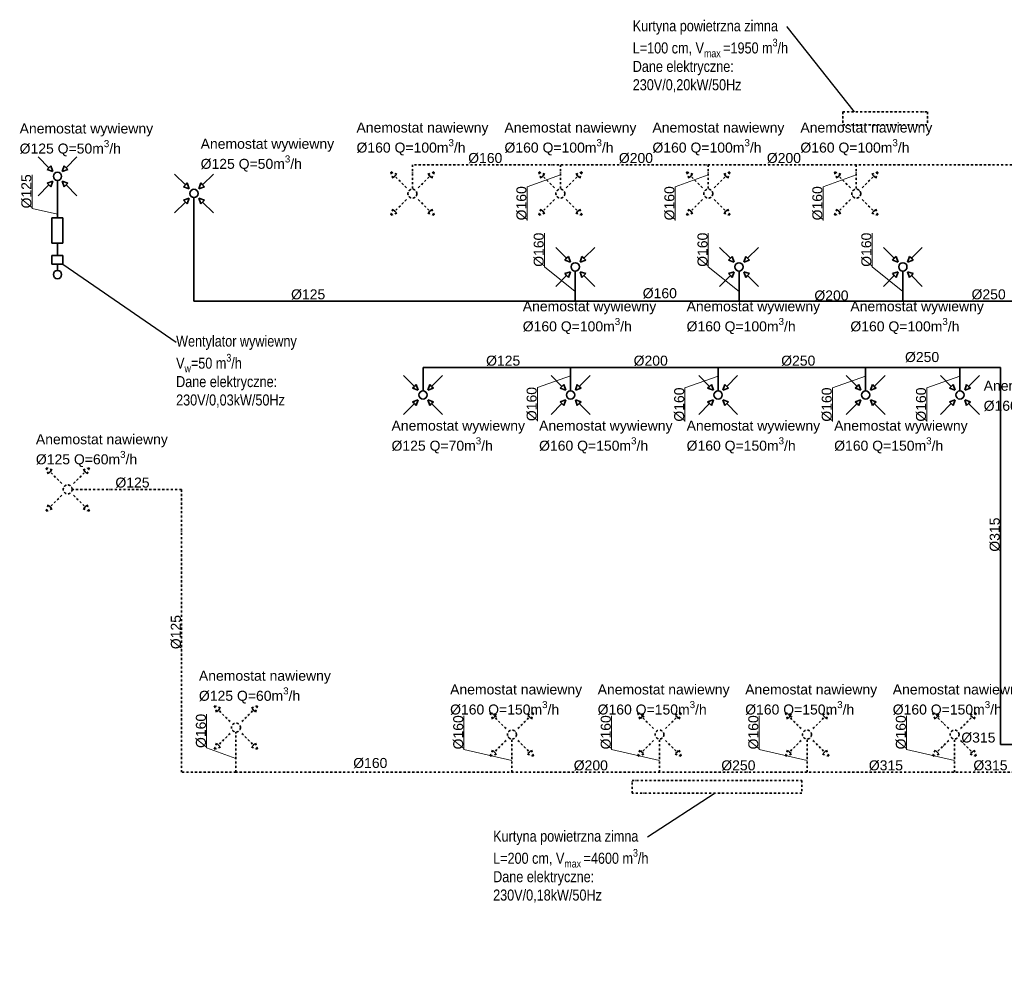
# Model space of a CAD drawing. Extents: x 2492 to 45465, y -48660 to -21478.
# Tile 5 of 6: x 23408 to 35023, y -46788 to -35678. Entities that reach past the tile are written whole.
import ezdxf
from ezdxf import colors
from ezdxf.entities.mleader import LeaderData, LeaderLine
from ezdxf.math import Vec2, Vec3

# ---------------------------------------------------------------- set-up
doc = ezdxf.new("R2010")
doc.units = 0
doc.linetypes.add('KRESKAKROPKAX2', pattern=[50.8, 25.4, -12.7, 0, -12.7])
for name, color, linetype, lineweight in [('IS_nawiew', 5, 'KRESKAKROPKAX2', 35), ('IS_opisy', 7, 'Continuous', 15), ('IS_WC wywiew', 6, 'Continuous', 35), ('IS_wywiew', 1, 'Continuous', 35)]:
    doc.layers.add(name, color=color, linetype=linetype, lineweight=lineweight)
doc.styles.add('Opisowy', font='arial.ttf')
doc.styles.get("Standard").update_dxf_attribs({"font": 'arial.ttf'})

# ---------------------------------------------------------------- blocks, each defined once
blk = doc.blocks.new('_None')

msp = doc.modelspace()

# ---------------------------------------------------------------- linework, layer by layer
at = {"layer": 'IS_nawiew', "color": 0}
for p, q in [((33117.521, -36766.865), (34117.521, -36766.865)), ((33117.521, -36766.865), (33117.521, -36916.865)), ((34117.521, -36766.865), (34117.521, -36916.865)), ((33117.521, -36916.865), (34117.521, -36916.865)), ((30632.231, -44804.301), (30632.231, -44654.301)), ((30632.231, -44654.301), (32635.275, -44654.301)), ((32635.275, -44654.301), (32635.275, -44804.301)), ((32635.275, -44804.301), (30632.231, -44804.301))]:
    msp.add_line(p, q, dxfattribs=at)
at = {"layer": 'IS_nawiew'}
for p, q in [((37403.49, -37390.093), (28040.151, -37390.093)), ((28040.151, -37390.093), (28040.151, -37678.205)), ((29785.773, -37390.093), (29785.773, -37678.205)), ((31531.395, -37390.093), (31531.395, -37678.205)), ((33277.017, -37390.093), (33277.017, -37678.205)), ((27809.28, -37547.353), (27784.512, -37475.066)), ((27856.798, -37499.835), (27784.512, -37475.066)), ((27833.039, -37523.594), (27856.798, -37499.835)), ((28223.504, -37499.835), (28295.79, -37475.066)), ((28247.263, -37523.594), (28223.504, -37499.835)), ((28271.021, -37547.353), (28295.79, -37475.066)), ((29554.902, -37547.353), (29530.134, -37475.066)), ((29602.42, -37499.835), (29530.134, -37475.066)), ((29578.661, -37523.594), (29602.42, -37499.835)), ((29969.126, -37499.835), (30041.412, -37475.066)), ((29992.885, -37523.594), (29969.126, -37499.835)), ((30016.643, -37547.353), (30041.412, -37475.066)), ((31300.524, -37547.353), (31275.756, -37475.066)), ((31348.042, -37499.835), (31275.756, -37475.066)), ((31324.283, -37523.594), (31348.042, -37499.835)), ((31714.748, -37499.835), (31787.034, -37475.066)), ((31738.506, -37523.594), (31714.748, -37499.835)), ((31762.265, -37547.353), (31787.034, -37475.066)), ((33046.146, -37547.353), (33021.378, -37475.066)), ((33093.664, -37499.835), (33021.378, -37475.066)), ((33069.905, -37523.594), (33093.664, -37499.835)), ((33460.37, -37499.835), (33532.656, -37475.066)), ((33484.128, -37523.594), (33460.37, -37499.835)), ((33507.887, -37547.353), (33532.656, -37475.066)), ((27833.039, -37523.594), (27809.28, -37547.353)), ((27970.349, -37660.903), (27833.039, -37523.594)), ((28109.953, -37660.903), (28247.263, -37523.594)), ((28247.263, -37523.594), (28271.021, -37547.353)), ((29578.661, -37523.594), (29554.902, -37547.353)), ((29715.971, -37660.903), (29578.661, -37523.594)), ((29855.575, -37660.903), (29992.885, -37523.594)), ((29992.885, -37523.594), (30016.643, -37547.353)), ((31324.283, -37523.594), (31300.524, -37547.353)), ((31461.593, -37660.903), (31324.283, -37523.594)), ((31601.197, -37660.903), (31738.506, -37523.594)), ((31738.506, -37523.594), (31762.265, -37547.353)), ((33069.905, -37523.594), (33046.146, -37547.353)), ((33207.215, -37660.903), (33069.905, -37523.594)), ((33346.819, -37660.903), (33484.128, -37523.594)), ((33484.128, -37523.594), (33507.887, -37547.353)), ((27970.349, -37800.508), (27833.039, -37937.817)), ((28109.953, -37800.508), (28247.263, -37937.817)), ((29715.971, -37800.508), (29578.661, -37937.817)), ((29855.575, -37800.508), (29992.885, -37937.817)), ((31461.593, -37800.508), (31324.283, -37937.817)), ((31601.197, -37800.508), (31738.506, -37937.817)), ((33207.215, -37800.508), (33069.905, -37937.817)), ((33346.819, -37800.508), (33484.128, -37937.817)), ((27809.28, -37914.058), (27784.512, -37986.345)), ((27856.798, -37961.576), (27784.512, -37986.345)), ((27833.039, -37937.817), (27809.28, -37914.058)), ((27833.039, -37937.817), (27856.798, -37961.576)), ((28247.263, -37937.817), (28223.504, -37961.576)), ((28223.504, -37961.576), (28295.79, -37986.345)), ((28247.263, -37937.817), (28271.021, -37914.058)), ((28271.021, -37914.058), (28295.79, -37986.345)), ((29554.902, -37914.058), (29530.134, -37986.345)), ((29602.42, -37961.576), (29530.134, -37986.345)), ((29578.661, -37937.817), (29554.902, -37914.058)), ((29578.661, -37937.817), (29602.42, -37961.576)), ((29992.885, -37937.817), (29969.126, -37961.576)), ((29969.126, -37961.576), (30041.412, -37986.345)), ((29992.885, -37937.817), (30016.643, -37914.058)), ((30016.643, -37914.058), (30041.412, -37986.345)), ((31300.524, -37914.058), (31275.756, -37986.345)), ((31348.042, -37961.576), (31275.756, -37986.345)), ((31324.283, -37937.817), (31300.524, -37914.058)), ((31324.283, -37937.817), (31348.042, -37961.576)), ((31738.506, -37937.817), (31714.748, -37961.576)), ((31714.748, -37961.576), (31787.034, -37986.345)), ((31738.506, -37937.817), (31762.265, -37914.058)), ((31762.265, -37914.058), (31787.034, -37986.345)), ((33046.146, -37914.058), (33021.378, -37986.345)), ((33093.664, -37961.576), (33021.378, -37986.345)), ((33069.905, -37937.817), (33046.146, -37914.058)), ((33069.905, -37937.817), (33093.664, -37961.576)), ((33484.128, -37937.817), (33460.37, -37961.576)), ((33460.37, -37961.576), (33532.656, -37986.345)), ((33484.128, -37937.817), (33507.887, -37914.058)), ((33507.887, -37914.058), (33532.656, -37986.345)), ((23742.826, -41036.513), (23718.057, -40964.227)), ((23790.343, -40988.995), (23718.057, -40964.227)), ((23766.585, -41012.754), (23790.343, -40988.995)), ((24157.049, -40988.995), (24229.335, -40964.227)), ((24180.808, -41012.754), (24157.049, -40988.995)), ((24204.567, -41036.513), (24229.335, -40964.227)), ((23766.585, -41012.754), (23742.826, -41036.513)), ((23903.894, -41150.063), (23766.585, -41012.754)), ((24043.499, -41150.063), (24180.808, -41012.754)), ((24180.808, -41012.754), (24204.567, -41036.513)), ((25317.626, -41219.866), (24026.196, -41219.866)), ((25317.626, -44556.324), (25317.626, -41219.866)), ((23903.894, -41289.668), (23766.585, -41426.977)), ((24043.499, -41289.668), (24180.808, -41426.977)), ((23742.826, -41403.218), (23718.057, -41475.505)), ((23790.343, -41450.736), (23718.057, -41475.505)), ((23766.585, -41426.977), (23742.826, -41403.218)), ((23766.585, -41426.977), (23790.343, -41450.736)), ((24180.808, -41426.977), (24157.049, -41450.736)), ((24157.049, -41450.736), (24229.335, -41475.505)), ((24180.808, -41426.977), (24204.567, -41403.218)), ((24204.567, -41403.218), (24229.335, -41475.505)), ((25728.253, -43846.566), (25703.485, -43774.279)), ((25775.771, -43799.048), (25703.485, -43774.279)), ((26142.477, -43799.048), (26214.763, -43774.279)), ((26189.994, -43846.566), (26214.763, -43774.279)), ((25752.012, -43822.807), (25728.253, -43846.566)), ((25752.012, -43822.807), (25775.771, -43799.048)), ((25889.322, -43960.116), (25752.012, -43822.807)), ((26028.926, -43960.116), (26166.236, -43822.807)), ((26166.236, -43822.807), (26142.477, -43799.048)), ((26166.236, -43822.807), (26189.994, -43846.566)), ((28984.006, -43929.056), (28959.237, -43856.77)), ((29031.523, -43881.539), (28959.237, -43856.77)), ((29007.765, -43905.298), (28984.006, -43929.056)), ((29007.765, -43905.298), (29031.523, -43881.539)), ((29145.074, -44042.607), (29007.765, -43905.298)), ((29284.678, -44042.607), (29421.988, -43905.298)), ((29398.229, -43881.539), (29470.515, -43856.77)), ((29421.988, -43905.298), (29398.229, -43881.539)), ((29421.988, -43905.298), (29445.747, -43929.056)), ((29445.747, -43929.056), (29470.515, -43856.77)), ((30724.599, -43929.056), (30699.83, -43856.77)), ((30772.116, -43881.539), (30699.83, -43856.77)), ((30748.357, -43905.298), (30724.599, -43929.056)), ((30748.357, -43905.298), (30772.116, -43881.539)), ((30885.667, -44042.607), (30748.357, -43905.298)), ((31025.271, -44042.607), (31162.581, -43905.298)), ((31138.822, -43881.539), (31211.108, -43856.77)), ((31162.581, -43905.298), (31138.822, -43881.539)), ((31162.581, -43905.298), (31186.34, -43929.056)), ((31186.34, -43929.056), (31211.108, -43856.77)), ((32465.191, -43929.056), (32440.423, -43856.77)), ((32512.709, -43881.539), (32440.423, -43856.77)), ((32488.95, -43905.298), (32465.191, -43929.056)), ((32488.95, -43905.298), (32512.709, -43881.539)), ((32626.26, -44042.607), (32488.95, -43905.298)), ((32765.864, -44042.607), (32903.174, -43905.298)), ((32879.415, -43881.539), (32951.701, -43856.77)), ((32903.174, -43905.298), (32879.415, -43881.539)), ((32903.174, -43905.298), (32926.932, -43929.056)), ((32926.932, -43929.056), (32951.701, -43856.77)), ((34205.784, -43929.056), (34181.016, -43856.77)), ((34253.302, -43881.539), (34181.016, -43856.77)), ((34229.543, -43905.298), (34205.784, -43929.056)), ((34229.543, -43905.298), (34253.302, -43881.539)), ((34366.853, -44042.607), (34229.543, -43905.298)), ((34506.457, -44042.607), (34643.766, -43905.298)), ((34620.008, -43881.539), (34692.294, -43856.77)), ((34643.766, -43905.298), (34620.008, -43881.539)), ((34643.766, -43905.298), (34667.525, -43929.056)), ((34667.525, -43929.056), (34692.294, -43856.77)), ((25889.322, -44099.721), (25752.012, -44237.03)), ((25959.124, -44556.324), (25959.124, -44082.418)), ((26028.926, -44099.721), (26166.236, -44237.03)), ((25728.253, -44213.271), (25703.485, -44285.558)), ((25752.012, -44237.03), (25728.253, -44213.271)), ((25752.012, -44237.03), (25775.771, -44260.789)), ((26166.236, -44237.03), (26142.477, -44260.789)), ((26166.236, -44237.03), (26189.994, -44213.271)), ((26189.994, -44213.271), (26214.763, -44285.558)), ((29145.074, -44182.211), (29007.765, -44319.521)), ((29214.876, -44556.324), (29214.876, -44164.909)), ((29284.678, -44182.211), (29421.988, -44319.521)), ((30885.667, -44182.211), (30748.357, -44319.521)), ((30955.469, -44556.324), (30955.469, -44164.909)), ((31025.271, -44182.211), (31162.581, -44319.521)), ((32626.26, -44182.211), (32488.95, -44319.521)), ((32696.062, -44556.324), (32696.062, -44164.909)), ((32765.864, -44182.211), (32903.174, -44319.521)), ((34366.853, -44182.211), (34229.543, -44319.521)), ((34436.655, -44556.324), (34436.655, -44164.909)), ((34506.457, -44182.211), (34643.766, -44319.521)), ((25775.771, -44260.789), (25703.485, -44285.558)), ((26142.477, -44260.789), (26214.763, -44285.558)), ((28984.006, -44295.762), (28959.237, -44368.048)), ((29031.523, -44343.28), (28959.237, -44368.048)), ((29007.765, -44319.521), (28984.006, -44295.762)), ((29007.765, -44319.521), (29031.523, -44343.28)), ((29421.988, -44319.521), (29398.229, -44343.28)), ((29398.229, -44343.28), (29470.515, -44368.048)), ((29421.988, -44319.521), (29445.747, -44295.762)), ((29445.747, -44295.762), (29470.515, -44368.048)), ((30724.599, -44295.762), (30699.83, -44368.048)), ((30772.116, -44343.28), (30699.83, -44368.048)), ((30748.357, -44319.521), (30724.599, -44295.762)), ((30748.357, -44319.521), (30772.116, -44343.28)), ((31162.581, -44319.521), (31138.822, -44343.28)), ((31138.822, -44343.28), (31211.108, -44368.048)), ((31162.581, -44319.521), (31186.34, -44295.762)), ((31186.34, -44295.762), (31211.108, -44368.048)), ((32465.191, -44295.762), (32440.423, -44368.048)), ((32512.709, -44343.28), (32440.423, -44368.048)), ((32488.95, -44319.521), (32465.191, -44295.762)), ((32488.95, -44319.521), (32512.709, -44343.28)), ((32903.174, -44319.521), (32879.415, -44343.28)), ((32879.415, -44343.28), (32951.701, -44368.048)), ((32903.174, -44319.521), (32926.932, -44295.762)), ((32926.932, -44295.762), (32951.701, -44368.048)), ((34205.784, -44295.762), (34181.016, -44368.048)), ((34253.302, -44343.28), (34181.016, -44368.048)), ((34229.543, -44319.521), (34205.784, -44295.762)), ((34229.543, -44319.521), (34253.302, -44343.28)), ((34643.766, -44319.521), (34620.008, -44343.28)), ((34620.008, -44343.28), (34692.294, -44368.048)), ((34643.766, -44319.521), (34667.525, -44295.762)), ((34667.525, -44295.762), (34692.294, -44368.048)), ((25959.124, -44556.324), (25317.626, -44556.324)), ((36716.501, -44556.324), (25959.124, -44556.324))]:
    msp.add_line(p, q, dxfattribs=at)
for centre in [(28040.151, -37730.705), (29785.773, -37730.705), (31531.395, -37730.705), (33277.017, -37730.705), (23973.696, -41219.866), (25959.124, -44029.918), (29214.876, -44112.409), (30955.469, -44112.409), (32696.062, -44112.409), (34436.655, -44112.409)]:
    msp.add_circle(centre, 52.5, dxfattribs=at)
at = {"layer": 'IS_opisy'}
for p, q in [((23554.086, -37905.112), (23554.086, -37507.765)), ((29394.336, -37648.465), (29785.773, -37509.959)), ((31139.958, -37648.465), (31531.395, -37509.959)), ((32885.58, -37648.465), (33277.017, -37509.959)), ((29394.336, -38045.812), (29394.336, -37648.465)), ((31139.958, -38045.812), (31139.958, -37648.465)), ((32885.58, -38045.812), (32885.58, -37648.465)), ((23554.086, -37905.112), (23853.443, -37973.628)), ((29598.463, -38593.961), (29598.463, -38196.614)), ((31530.887, -38593.961), (31530.887, -38196.614)), ((33463.312, -38593.961), (33463.312, -38196.614)), ((29598.463, -38593.961), (29961.44, -38884.745)), ((31530.887, -38593.961), (31893.865, -38884.745)), ((33463.312, -38593.961), (33826.29, -38884.745)), ((29514.986, -40017.232), (29906.423, -39878.726)), ((31255.579, -40023.482), (31647.016, -39884.976)), ((32996.172, -40023.482), (33387.609, -39884.976)), ((34108.271, -40023.482), (34499.708, -39884.976)), ((29514.986, -40414.579), (29514.986, -40017.232)), ((31255.579, -40420.829), (31255.579, -40023.482)), ((32996.172, -40420.829), (32996.172, -40023.482)), ((34108.271, -40420.829), (34108.271, -40023.482)), ((25613.199, -44271.08), (25613.199, -43873.733)), ((28648.912, -44287.782), (28648.912, -43890.435)), ((30389.505, -44287.782), (30389.505, -43890.435)), ((32130.098, -44287.782), (32130.098, -43890.435)), ((33870.691, -44287.782), (33870.691, -43890.435)), ((25613.199, -44271.08), (25959.124, -44394.139)), ((28648.912, -44287.782), (29214.876, -44417.318)), ((30389.505, -44287.782), (30955.469, -44417.318)), ((32130.098, -44287.782), (32696.062, -44417.318)), ((33870.691, -44287.782), (34436.655, -44417.318))]:
    msp.add_line(p, q, dxfattribs=at)
at = {"layer": 'IS_WC wywiew'}
for p, q in [((23624.081, -37296.88), (23751.936, -37424.735)), ((24082.805, -37296.88), (23954.951, -37424.735)), ((23751.936, -37424.735), (23729.813, -37446.858)), ((23729.813, -37446.858), (23797.122, -37469.921)), ((23751.936, -37424.735), (23774.059, -37402.612)), ((23774.059, -37402.612), (23797.122, -37469.921)), ((23932.828, -37402.612), (23909.765, -37469.921)), ((23977.073, -37446.858), (23909.765, -37469.921)), ((23954.951, -37424.735), (23932.828, -37402.612)), ((23954.951, -37424.735), (23977.073, -37446.858)), ((23624.081, -37755.605), (23751.936, -37627.75)), ((23729.813, -37605.627), (23797.122, -37582.564)), ((23751.936, -37627.75), (23729.813, -37605.627)), ((23751.936, -37627.75), (23774.059, -37649.873)), ((23774.059, -37649.873), (23797.122, -37582.564)), ((23853.443, -37575.128), (23853.443, -38015.793)), ((23932.828, -37649.873), (23909.765, -37582.564)), ((23977.073, -37605.627), (23909.765, -37582.564)), ((23954.951, -37627.75), (23932.828, -37649.873)), ((23954.951, -37627.75), (23977.073, -37605.627)), ((24082.805, -37755.605), (23954.951, -37627.75)), ((23853.443, -38015.793), (23788.443, -38015.793)), ((23788.443, -38015.793), (23788.443, -38315.793)), ((23918.443, -38015.793), (23853.443, -38015.793)), ((23918.443, -38315.793), (23918.443, -38015.793)), ((23788.443, -38315.793), (23918.443, -38315.793)), ((23853.443, -38315.793), (23853.443, -38462.107)), ((23853.443, -38315.793), (23853.443, -38315.837)), ((23853.443, -38462.107), (23788.443, -38462.107)), ((23788.443, -38462.107), (23788.443, -38562.107)), ((23788.443, -38562.107), (23918.443, -38562.107)), ((23918.443, -38462.107), (23853.443, -38462.107)), ((23853.443, -38562.107), (23853.443, -38636.417)), ((23918.443, -38562.107), (23918.443, -38462.107))]:
    msp.add_line(p, q, dxfattribs=at)
for centre in [(23853.443, -37526.243), (23853.443, -38685.302)]:
    msp.add_circle(centre, 48.885, dxfattribs=at)
at = {"layer": 'IS_wywiew'}
for p, q in [((25234.48, -37499.09), (25362.335, -37626.945)), ((25693.204, -37499.09), (25565.35, -37626.945)), ((25362.335, -37626.945), (25340.212, -37649.067)), ((25362.335, -37626.945), (25384.458, -37604.822)), ((25384.458, -37604.822), (25407.521, -37672.13)), ((25543.227, -37604.822), (25520.164, -37672.13)), ((25565.35, -37626.945), (25543.227, -37604.822)), ((25565.35, -37626.945), (25587.472, -37649.067)), ((25340.212, -37649.067), (25407.521, -37672.13)), ((25587.472, -37649.067), (25520.164, -37672.13)), ((25234.48, -37957.814), (25362.335, -37829.959)), ((25340.212, -37807.837), (25407.521, -37784.774)), ((25362.335, -37829.959), (25340.212, -37807.837)), ((25362.335, -37829.959), (25384.458, -37852.082)), ((25384.458, -37852.082), (25407.521, -37784.774)), ((25463.842, -38998.762), (25463.842, -37777.337)), ((25543.227, -37852.082), (25520.164, -37784.774)), ((25587.472, -37807.837), (25520.164, -37784.774)), ((25565.35, -37829.959), (25543.227, -37852.082)), ((25565.35, -37829.959), (25587.472, -37807.837)), ((25693.204, -37957.814), (25565.35, -37829.959)), ((29732.078, -38365.62), (29859.933, -38493.475)), ((30190.803, -38365.62), (30062.948, -38493.475)), ((31664.503, -38365.62), (31792.358, -38493.475)), ((32123.227, -38365.62), (31995.373, -38493.475)), ((33596.928, -38365.62), (33724.783, -38493.475)), ((34055.652, -38365.62), (33927.797, -38493.475)), ((29859.933, -38493.475), (29837.81, -38515.598)), ((29837.81, -38515.598), (29905.119, -38538.661)), ((29859.933, -38493.475), (29882.056, -38471.352)), ((29882.056, -38471.352), (29905.119, -38538.661)), ((30040.825, -38471.352), (30017.762, -38538.661)), ((30085.071, -38515.598), (30017.762, -38538.661)), ((30062.948, -38493.475), (30040.825, -38471.352)), ((30062.948, -38493.475), (30085.071, -38515.598)), ((31792.358, -38493.475), (31770.235, -38515.598)), ((31770.235, -38515.598), (31837.544, -38538.661)), ((31792.358, -38493.475), (31814.481, -38471.352)), ((31814.481, -38471.352), (31837.544, -38538.661)), ((31973.25, -38471.352), (31950.187, -38538.661)), ((32017.495, -38515.598), (31950.187, -38538.661)), ((31995.373, -38493.475), (31973.25, -38471.352)), ((31995.373, -38493.475), (32017.495, -38515.598)), ((33724.783, -38493.475), (33702.66, -38515.598)), ((33702.66, -38515.598), (33769.968, -38538.661)), ((33724.783, -38493.475), (33746.905, -38471.352)), ((33746.905, -38471.352), (33769.968, -38538.661)), ((33905.675, -38471.352), (33882.612, -38538.661)), ((33949.92, -38515.598), (33882.612, -38538.661)), ((33927.797, -38493.475), (33905.675, -38471.352)), ((33927.797, -38493.475), (33949.92, -38515.598)), ((29837.81, -38674.367), (29905.119, -38651.304)), ((29859.933, -38696.49), (29837.81, -38674.367)), ((29882.056, -38718.613), (29905.119, -38651.304)), ((29961.44, -38998.762), (29961.44, -38643.868)), ((30040.825, -38718.613), (30017.762, -38651.304)), ((30085.071, -38674.367), (30017.762, -38651.304)), ((30062.948, -38696.49), (30085.071, -38674.367)), ((31770.235, -38674.367), (31837.544, -38651.304)), ((31792.358, -38696.49), (31770.235, -38674.367)), ((31814.481, -38718.613), (31837.544, -38651.304)), ((31893.865, -38998.762), (31893.865, -38643.868)), ((31973.25, -38718.613), (31950.187, -38651.304)), ((32017.495, -38674.367), (31950.187, -38651.304)), ((31995.373, -38696.49), (32017.495, -38674.367)), ((33702.66, -38674.367), (33769.968, -38651.304)), ((33724.783, -38696.49), (33702.66, -38674.367)), ((33746.905, -38718.613), (33769.968, -38651.304)), ((33826.29, -38998.762), (33826.29, -38643.868)), ((33905.675, -38718.613), (33882.612, -38651.304)), ((33949.92, -38674.367), (33882.612, -38651.304)), ((33927.797, -38696.49), (33949.92, -38674.367)), ((29732.078, -38824.345), (29859.933, -38696.49)), ((29859.933, -38696.49), (29882.056, -38718.613)), ((30062.948, -38696.49), (30040.825, -38718.613)), ((30190.803, -38824.345), (30062.948, -38696.49)), ((31664.503, -38824.345), (31792.358, -38696.49)), ((31792.358, -38696.49), (31814.481, -38718.613)), ((31995.373, -38696.49), (31973.25, -38718.613)), ((32123.227, -38824.345), (31995.373, -38696.49)), ((33596.928, -38824.345), (33724.783, -38696.49)), ((33724.783, -38696.49), (33746.905, -38718.613)), ((33927.797, -38696.49), (33905.675, -38718.613)), ((34055.652, -38824.345), (33927.797, -38696.49)), ((36809.1, -38998.762), (25463.842, -38998.762)), ((34977.383, -39781.327), (28165.83, -39781.327)), ((28165.83, -40056.838), (28165.83, -39781.327)), ((29906.423, -40056.838), (29906.423, -39781.327)), ((31647.016, -40056.838), (31647.016, -39781.327)), ((33387.609, -40056.838), (33387.609, -39781.327)), ((34499.708, -40056.838), (34499.708, -39781.327)), ((34977.383, -44228.049), (34977.383, -39781.327)), ((27936.468, -39876.361), (28064.323, -40004.216)), ((28395.192, -39876.361), (28267.338, -40004.216)), ((29677.061, -39876.361), (29804.916, -40004.216)), ((30135.785, -39876.361), (30007.93, -40004.216)), ((31417.654, -39876.361), (31545.508, -40004.216)), ((31876.378, -39876.361), (31748.523, -40004.216)), ((33158.246, -39876.361), (33286.101, -40004.216)), ((33616.971, -39876.361), (33489.116, -40004.216)), ((34270.345, -39876.361), (34398.2, -40004.216)), ((34729.07, -39876.361), (34601.215, -40004.216)), ((28064.323, -40004.216), (28042.2, -40026.338)), ((28042.2, -40026.338), (28109.509, -40049.401)), ((28064.323, -40004.216), (28086.446, -39982.093)), ((28086.446, -39982.093), (28109.509, -40049.401)), ((28245.215, -39982.093), (28222.152, -40049.401)), ((28289.46, -40026.338), (28222.152, -40049.401)), ((28267.338, -40004.216), (28245.215, -39982.093)), ((28267.338, -40004.216), (28289.46, -40026.338)), ((29804.916, -40004.216), (29782.793, -40026.338)), ((29782.793, -40026.338), (29850.101, -40049.401)), ((29804.916, -40004.216), (29827.038, -39982.093)), ((29827.038, -39982.093), (29850.101, -40049.401)), ((29985.808, -39982.093), (29962.745, -40049.401)), ((30030.053, -40026.338), (29962.745, -40049.401)), ((30007.93, -40004.216), (29985.808, -39982.093)), ((30007.93, -40004.216), (30030.053, -40026.338)), ((31545.508, -40004.216), (31523.386, -40026.338)), ((31523.386, -40026.338), (31590.694, -40049.401)), ((31545.508, -40004.216), (31567.631, -39982.093)), ((31567.631, -39982.093), (31590.694, -40049.401)), ((31726.4, -39982.093), (31703.337, -40049.401)), ((31770.646, -40026.338), (31703.337, -40049.401)), ((31748.523, -40004.216), (31726.4, -39982.093)), ((31748.523, -40004.216), (31770.646, -40026.338)), ((33286.101, -40004.216), (33263.978, -40026.338)), ((33263.978, -40026.338), (33331.287, -40049.401)), ((33286.101, -40004.216), (33308.224, -39982.093)), ((33308.224, -39982.093), (33331.287, -40049.401)), ((33466.993, -39982.093), (33443.93, -40049.401)), ((33511.239, -40026.338), (33443.93, -40049.401)), ((33489.116, -40004.216), (33466.993, -39982.093)), ((33489.116, -40004.216), (33511.239, -40026.338)), ((34398.2, -40004.216), (34376.077, -40026.338)), ((34376.077, -40026.338), (34443.386, -40049.401)), ((34398.2, -40004.216), (34420.323, -39982.093)), ((34420.323, -39982.093), (34443.386, -40049.401)), ((34579.092, -39982.093), (34556.029, -40049.401)), ((34623.338, -40026.338), (34556.029, -40049.401)), ((34601.215, -40004.216), (34579.092, -39982.093)), ((34601.215, -40004.216), (34623.338, -40026.338)), ((28042.2, -40185.108), (28109.509, -40162.045)), ((28064.323, -40207.23), (28042.2, -40185.108)), ((28086.446, -40229.353), (28109.509, -40162.045)), ((28245.215, -40229.353), (28222.152, -40162.045)), ((28289.46, -40185.108), (28222.152, -40162.045)), ((28267.338, -40207.23), (28289.46, -40185.108)), ((29782.793, -40185.108), (29850.101, -40162.045)), ((29804.916, -40207.23), (29782.793, -40185.108)), ((29827.038, -40229.353), (29850.101, -40162.045)), ((29985.808, -40229.353), (29962.745, -40162.045)), ((30030.053, -40185.108), (29962.745, -40162.045)), ((30007.93, -40207.23), (30030.053, -40185.108)), ((31523.386, -40185.108), (31590.694, -40162.045)), ((31545.508, -40207.23), (31523.386, -40185.108)), ((31567.631, -40229.353), (31590.694, -40162.045)), ((31726.4, -40229.353), (31703.337, -40162.045)), ((31770.646, -40185.108), (31703.337, -40162.045)), ((31748.523, -40207.23), (31770.646, -40185.108)), ((33263.978, -40185.108), (33331.287, -40162.045)), ((33286.101, -40207.23), (33263.978, -40185.108)), ((33308.224, -40229.353), (33331.287, -40162.045)), ((33466.993, -40229.353), (33443.93, -40162.045)), ((33511.239, -40185.108), (33443.93, -40162.045)), ((33489.116, -40207.23), (33511.239, -40185.108)), ((34376.077, -40185.108), (34443.386, -40162.045)), ((34398.2, -40207.23), (34376.077, -40185.108)), ((34420.323, -40229.353), (34443.386, -40162.045)), ((34579.092, -40229.353), (34556.029, -40162.045)), ((34623.338, -40185.108), (34556.029, -40162.045)), ((34601.215, -40207.23), (34623.338, -40185.108)), ((27936.468, -40335.085), (28064.323, -40207.23)), ((28064.323, -40207.23), (28086.446, -40229.353)), ((28267.338, -40207.23), (28245.215, -40229.353)), ((28395.192, -40335.085), (28267.338, -40207.23)), ((29677.061, -40335.085), (29804.916, -40207.23)), ((29804.916, -40207.23), (29827.038, -40229.353)), ((30007.93, -40207.23), (29985.808, -40229.353)), ((30135.785, -40335.085), (30007.93, -40207.23)), ((31417.654, -40335.085), (31545.508, -40207.23)), ((31545.508, -40207.23), (31567.631, -40229.353)), ((31748.523, -40207.23), (31726.4, -40229.353)), ((31876.378, -40335.085), (31748.523, -40207.23)), ((33158.246, -40335.085), (33286.101, -40207.23)), ((33286.101, -40207.23), (33308.224, -40229.353)), ((33489.116, -40207.23), (33466.993, -40229.353)), ((33616.971, -40335.085), (33489.116, -40207.23)), ((34270.345, -40335.085), (34398.2, -40207.23)), ((34398.2, -40207.23), (34420.323, -40229.353)), ((34601.215, -40207.23), (34579.092, -40229.353)), ((34729.07, -40335.085), (34601.215, -40207.23)), ((37620.777, -44228.049), (34977.383, -44228.049))]:
    msp.add_line(p, q, dxfattribs=at)
for centre in [(25463.842, -37728.452), (29961.44, -38594.983), (31893.865, -38594.983), (33826.29, -38594.983), (28165.83, -40105.723), (29906.423, -40105.723), (31647.016, -40105.723), (33387.609, -40105.723), (34499.708, -40105.723)]:
    msp.add_circle(centre, 48.885, dxfattribs=at)

# ---------------------------------------------------------------- texts
at = {"layer": 'IS_opisy', "char_height": 117.936, "attachment_point": 1}
for s, width, gutter_width, insert in [('\\A1;Anemostat wywiewny\\P%%C125 Q=50m{\\H0.7x;\\S3^ ;}/h', 6304.52644, 589.68, (23406.932, -36902.895)), ('\\A1;Anemostat nawiewny \\P%%C160 Q=100m{\\H0.7x;\\S3^ ;}/h', 1887.76263, 87.75, (27380.961, -36891.494)), ('\\A1;Anemostat nawiewny \\P%%C160 Q=100m{\\H0.7x;\\S3^ ;}/h', 1887.76263, 87.75, (29126.583, -36891.494)), ('\\A1;Anemostat nawiewny \\P%%C160 Q=100m{\\H0.7x;\\S3^ ;}/h', 1887.76263, 87.75, (30872.204, -36891.494)), ('\\A1;Anemostat nawiewny \\P%%C160 Q=100m{\\H0.7x;\\S3^ ;}/h', 1887.76263, 87.75, (32617.826, -36891.494)), ('\\A1;Anemostat wywiewny\\P%%C125 Q=50m{\\H0.7x;\\S3^ ;}/h', 6304.52644, 589.68, (25542.364, -37083.372)), ('\\A1;%%C160', 4690.86789, 438.75, (28698.295, -37250.72)), ('\\A1;%%C200', 4690.86789, 438.75, (30475.956, -37250.72)), ('\\A1;%%C200', 4690.86789, 438.75, (32221.578, -37250.72)), ('\\A1;%%C125', 4690.86789, 438.75, (26609.137, -38859.389)), ('\\A1;%%C160', 4690.86789, 438.75, (30757.856, -38846.116)), ('\\A1;%%C200', 4690.86789, 438.75, (32782.586, -38873.172)), ('\\A1;%%C250', 4690.86789, 438.75, (34636.762, -38859.389)), ('\\A1;Anemostat wywiewny\\P%%C160 Q=100m{\\H0.7x;\\S3^ ;}/h', 6304.52644, 589.68, (29342.46, -39000.815)), ('\\A1;Anemostat wywiewny\\P%%C160 Q=100m{\\H0.7x;\\S3^ ;}/h', 6304.52644, 589.68, (31274.885, -39000.815)), ('\\A1;Anemostat wywiewny\\P%%C160 Q=100m{\\H0.7x;\\S3^ ;}/h', 6304.52644, 589.68, (33207.31, -39000.815)), ('\\A1;%%C250', 4690.86789, 438.75, (33851.953, -39599.472)), ('\\A1;%%C125', 4690.86789, 438.75, (28909.882, -39641.954)), ('\\A1;%%C200', 4690.86789, 438.75, (30650.474, -39641.954)), ('\\A1;%%C250', 4690.86789, 438.75, (32391.067, -39641.954)), ('\\A1;Anemostat wywiewny\\P%%C160 Q=150m{\\H0.7x;\\S3^ ;}/h', 6304.52644, 589.68, (34779.895, -39938.084)), ('\\A1;Anemostat wywiewny\\P%%C125 Q=70m{\\H0.7x;\\S3^ ;}/h', 6304.52644, 589.68, (27794.369, -40408.773)), ('\\A1;Anemostat wywiewny\\P%%C160 Q=150m{\\H0.7x;\\S3^ ;}/h', 6304.52644, 589.68, (29534.962, -40408.773)), ('\\A1;Anemostat wywiewny\\P%%C160 Q=150m{\\H0.7x;\\S3^ ;}/h', 6304.52644, 589.68, (31275.555, -40408.773)), ('\\A1;Anemostat wywiewny\\P%%C160 Q=150m{\\H0.7x;\\S3^ ;}/h', 6304.52644, 589.68, (33016.148, -40408.773)), ('\\A1;Anemostat nawiewny \\P%%C125 Q=60m{\\H0.7x;\\S3^ ;}/h', 1887.76263, 87.75, (23598.746, -40569.372)), ('\\A1;%%C125', 4690.86789, 438.75, (24536.731, -41080.492)), ('\\A1;Anemostat nawiewny \\P%%C125 Q=60m{\\H0.7x;\\S3^ ;}/h', 1887.76263, 87.75, (25522.047, -43359.6)), ('\\A1;Anemostat nawiewny \\P%%C160 Q=150m{\\H0.7x;\\S3^ ;}/h', 1887.76263, 87.75, (28485.297, -43521.28)), ('\\A1;Anemostat nawiewny \\P%%C160 Q=150m{\\H0.7x;\\S3^ ;}/h', 1887.76263, 87.75, (30225.89, -43521.28)), ('\\A1;Anemostat nawiewny \\P%%C160 Q=150m{\\H0.7x;\\S3^ ;}/h', 1887.76263, 87.75, (31966.483, -43521.28)), ('\\A1;Anemostat nawiewny \\P%%C160 Q=150m{\\H0.7x;\\S3^ ;}/h', 1887.76263, 87.75, (33707.076, -43521.28)), ('\\A1;%%C315', 4690.86789, 438.75, (34515.879, -44088.676)), ('\\A1;%%C160', 4690.86789, 438.75, (27342.014, -44388.756)), ('\\A1;%%C200', 4690.86789, 438.75, (29943.786, -44416.951)), ('\\A1;%%C250', 4690.86789, 438.75, (31684.379, -44416.951)), ('\\A1;%%C315', 4690.86789, 438.75, (33424.971, -44416.951)), ('\\A1;%%C315', 4690.86789, 438.75, (34658.496, -44416.951))]:
    msp.add_mtext_dynamic_manual_height_columns(s, width=width, gutter_width=gutter_width, heights=[0], dxfattribs=dict(at, insert=insert))
at = {"layer": 'IS_opisy', "char_height": 117.936, "attachment_point": 1, "rotation": 90}
for s, insert in [('\\A1;%%C125', (23427.059, -37905.112)), ('\\A1;%%C160', (29267.309, -38045.812)), ('\\A1;%%C160', (31012.931, -38045.812)), ('\\A1;%%C160', (32758.553, -38045.812)), ('\\A1;%%C160', (29471.436, -38593.961)), ('\\A1;%%C160', (31403.861, -38593.961)), ('\\A1;%%C160', (33336.286, -38593.961)), ('\\A1;%%C160', (29387.96, -40414.579)), ('\\A1;%%C160', (31128.552, -40420.829)), ('\\A1;%%C160', (32869.145, -40420.829)), ('\\A1;%%C160', (33981.244, -40420.829)), ('\\A1;%%C315', (34850.357, -41955.148)), ('\\A1;%%C125', (25190.599, -43105.331)), ('\\A1;%%C160', (25486.172, -44271.08)), ('\\A1;%%C160', (28521.886, -44287.782)), ('\\A1;%%C160', (30262.478, -44287.782)), ('\\A1;%%C160', (32003.071, -44287.782)), ('\\A1;%%C160', (33743.664, -44287.782))]:
    msp.add_mtext_dynamic_manual_height_columns(s, width=4690.86789, gutter_width=438.75, heights=[0], dxfattribs=dict(at, insert=insert))

# ---------------------------------------------------------------- leaders
at = {"layer": 'IS_opisy'}
ml = msp.add_multileader_mtext('Standard', dxfattribs=at)
ml.set_content('\\A1;{\\fArial Narrow|b0|i0|c238|p34;Kurtyna powietrzna zimna\\PL=100 cm, V\\H0.7x;\\S^ max ;\\H1.42857x;=1950 m\\H0.7x;\\S3^ ;\\H1.42857x;/h\\PDane elektryczne:\\P230V/0,20kW/50Hz}', color=256, style='Opisowy')
ml.set_leader_properties()
ml.set_arrow_properties(name='NONE')
ml.build(insert=Vec2(0, 0))
ml.multileader.update_dxf_attribs({"dogleg_length": 0.5, "arrow_head_size": 7.807})
ctx = ml.context
ctx.base_point, ctx.char_height, ctx.arrow_head_size, ctx.landing_gap_size, ctx.plane_origin = Vec3(30639.18, -35763.494, -930), 130, 7.807, 0.781, Vec3(34679.268, -35911.055, -930)
notes = []
notes.append((ctx, [(1, (1, 1, 0), (32459.636, -35763.494, -930), (-1, 0), 0.5, [(0, [(33257.409, -36766.865, -930)], 0, [])])]))
ctx.mtext.insert, ctx.mtext.width, ctx.mtext.defined_height, ctx.mtext.flow_direction = Vec3(30639.961, -35685.636, -930), 1865.75071, 3002.715, 5
ml = msp.add_multileader_mtext('Standard', dxfattribs=at)
ml.set_content('\\A1;{\\fArial Narrow|b0|i0|c238|p34;Wentylator wywiewny V\\H0.7x;\\S^ w;\\H1.42857x;=50 m\\H0.7x;\\S3^ ;\\H1.42857x;/h\\PDane elektryczne:\\P230V/0,03kW/50Hz}', color=256, style='Opisowy')
ml.set_leader_properties()
ml.set_arrow_properties(name='NONE')
ml.build(insert=Vec2(0, 0))
ml.multileader.update_dxf_attribs({"dogleg_length": 0.5, "arrow_head_size": 7.807})
ctx = ml.context
ctx.base_point, ctx.char_height, ctx.arrow_head_size, ctx.landing_gap_size, ctx.plane_origin = Vec3(25252.129, -39482.615), 130, 7.807, 0.781, Vec3(25403.794, -38233.757)
notes.append((ctx, [(0, (1, 1, 0), (25251.629, -39482.615), (1, 0), 0.5, [(0, [(23918.443, -38562.107)], 0, [])])]))
ctx.mtext.insert, ctx.mtext.width, ctx.mtext.defined_height, ctx.mtext.flow_direction = Vec3(25252.91, -39404.757), 1711.81508, 3002.715, 5
ml = msp.add_multileader_mtext('Standard', dxfattribs=at)
ml.set_content('\\A1;{\\fArial Narrow|b0|i0|c238|p34;Kurtyna powietrzna zimna\\PL=200 cm, V\\H0.7x;\\S^ max ;\\H1.42857x;=4600 m\\H0.7x;\\S3^ ;\\H1.42857x;/h\\PDane elektryczne:\\P230V/0,18kW/50Hz}', color=256, style='Opisowy')
ml.set_leader_properties()
ml.set_arrow_properties(name='NONE')
ml.build(insert=Vec2(0, 0))
ml.multileader.update_dxf_attribs({"dogleg_length": 0.5, "arrow_head_size": 7.807})
ctx = ml.context
ctx.base_point, ctx.char_height, ctx.arrow_head_size, ctx.landing_gap_size, ctx.plane_origin = Vec3(28992.185, -45323.712, -930), 130, 7.807, 0.781, Vec3(33032.273, -43991.622, -930)
notes.append((ctx, [(1, (1, 1, 0), (30812.64, -45323.712, -930), (-1, 0), 0.5, [(0, [(31610.413, -44804.301, -930)], 0, [])])]))
ctx.mtext.insert, ctx.mtext.width, ctx.mtext.defined_height, ctx.mtext.flow_direction = Vec3(28992.966, -45245.854, -930), 1865.75071, 3002.715, 5
for ctx, leaders in notes:
    for number, flags, end, landing, length, lines in leaders:
        leader = LeaderData()
        leader.index, (leader.has_last_leader_line, leader.has_dogleg_vector, leader.attachment_direction) = number, flags
        leader.last_leader_point, leader.dogleg_vector, leader.dogleg_length = Vec3(end), Vec3(landing), length
        for number, points, colour, breaks in lines:
            line = LeaderLine()
            line.index, line.vertices, line.color, line.breaks = number, Vec3.list(points), colors.encode_raw_color(colour), breaks
            leader.lines.append(line)
        ctx.leaders.append(leader)

doc.saveas('drawing.dxf')
